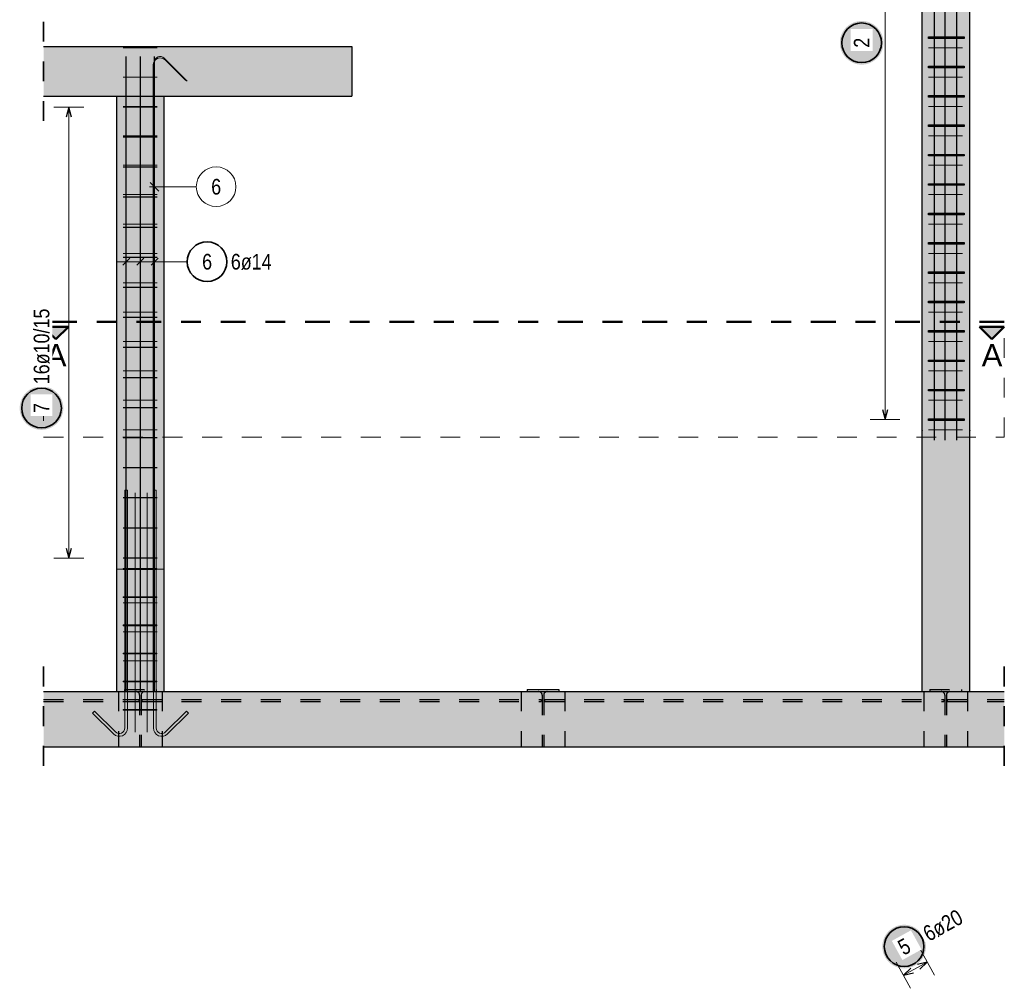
# Model space of a CAD drawing. Header units: millimetres. Extents: x -17.3 to 56.2, y -13.9 to 21.4.
# Tile 4 of 56: x -7.5 to -2.5, y 13.1 to 18. Entities that reach past the tile are written whole.
import ezdxf

# ---------------------------------------------------------------- set-up
doc = ezdxf.new("R2010")
doc.units = ezdxf.units.MM
doc.linetypes.add('DASHDOT', pattern=[1, 0.5, -0.25, 0, -0.25])
doc.linetypes.add('HIDDEN', pattern=[0.375, 0.25, -0.125])
for name, color, linetype, lineweight in [('Bewehrung', 7, 'Continuous', 20), ('einlesen aus Plan EG', 7, 'Continuous', 20), ('Geschnittene Kanten', 7, 'Continuous', 20), ('nplo Bewehrung', 7, 'Continuous', 20), ('Schraffuren', 7, 'Continuous', 20)]:
    doc.layers.add(name, color=color, linetype=linetype, lineweight=lineweight)
doc.styles.add('Arial', font='arial.ttf')
doc.styles.add('Arial Narrow', font='ARIALN.TTF')

msp = doc.modelspace()

# ---------------------------------------------------------------- hatches: boundary and pattern name
at = {"layer": 'Bewehrung', "lineweight": 25, "true_color": 0xffffff}
for points in [[(-3.11815, 17.903375), (-3.118217, 17.907214), (-3.118418, 17.911048), (-3.118753, 17.914873), (-3.11922, 17.918684), (-3.119821, 17.922476), (-3.120554, 17.926245), (-3.121417, 17.929986), (-3.122411, 17.933695), (-3.123534, 17.937367), (-3.124784, 17.940997), (-3.12616, 17.944582), (-3.12766, 17.948116), (-3.129283, 17.951596), (-3.131026, 17.955017), (-3.132887, 17.958375), (-3.134865, 17.961666), (-3.136956, 17.964886), (-3.139158, 17.968031), (-3.141469, 17.971098), (-3.143885, 17.974082), (-3.146404, 17.976979), (-3.149023, 17.979787), (-3.151738, 17.982502), (-3.154546, 17.985121), (-3.157443, 17.98764), (-3.160427, 17.990056), (-3.163494, 17.992367), (-3.166639, 17.994569), (-3.169859, 17.99666), (-3.17315, 17.998638), (-3.176508, 18.000499), (-3.179929, 18.002242), (-3.183409, 18.003865), (-3.186943, 18.005365), (-3.190528, 18.006741), (-3.194158, 18.007991), (-3.19783, 18.009114), (-3.201539, 18.010107), (-3.20528, 18.010971), (-3.209049, 18.011704), (-3.212841, 18.012304), (-3.216652, 18.012772), (-3.220477, 18.013107), (-3.224311, 18.013308), (-3.22815, 18.013375), (-3.231989, 18.013308), (-3.235823, 18.013107), (-3.239648, 18.012772), (-3.243459, 18.012304), (-3.247251, 18.011704), (-3.25102, 18.010971), (-3.254761, 18.010107), (-3.25847, 18.009114), (-3.262142, 18.007991), (-3.265772, 18.006741), (-3.269357, 18.005365), (-3.272891, 18.003865), (-3.276371, 18.002242), (-3.279792, 18.000499), (-3.28315, 17.998638), (-3.286441, 17.99666), (-3.289661, 17.994569), (-3.292806, 17.992367), (-3.295873, 17.990056), (-3.298857, 17.98764), (-3.301754, 17.985121), (-3.304562, 17.982502), (-3.307277, 17.979787), (-3.309896, 17.976979), (-3.312415, 17.974082), (-3.314831, 17.971098), (-3.317142, 17.968031), (-3.319344, 17.964886), (-3.321435, 17.961666), (-3.323413, 17.958375), (-3.325274, 17.955017), (-3.327017, 17.951596), (-3.32864, 17.948116), (-3.33014, 17.944582), (-3.331516, 17.940997), (-3.332766, 17.937367), (-3.333889, 17.933695), (-3.334882, 17.929986), (-3.335746, 17.926245), (-3.336479, 17.922476), (-3.337079, 17.918684), (-3.337547, 17.914873), (-3.337882, 17.911048), (-3.338083, 17.907214), (-3.33815, 17.903375), (-3.338083, 17.899536), (-3.337882, 17.895702), (-3.337547, 17.891877), (-3.337079, 17.888066), (-3.336479, 17.884274), (-3.335746, 17.880505), (-3.334882, 17.876763), (-3.333889, 17.873055), (-3.332766, 17.869383), (-3.331516, 17.865753), (-3.33014, 17.862168), (-3.32864, 17.858634), (-3.327017, 17.855154), (-3.325274, 17.851733), (-3.323413, 17.848375), (-3.321435, 17.845084), (-3.319344, 17.841864), (-3.317142, 17.838719), (-3.314831, 17.835652), (-3.312415, 17.832668), (-3.309896, 17.829771), (-3.307277, 17.826962), (-3.304562, 17.824248), (-3.301754, 17.821629), (-3.298857, 17.81911), (-3.295873, 17.816694), (-3.292806, 17.814383), (-3.289661, 17.812181), (-3.286441, 17.81009), (-3.28315, 17.808112), (-3.279792, 17.806251), (-3.276371, 17.804508), (-3.272891, 17.802885), (-3.269357, 17.801385), (-3.265772, 17.800009), (-3.262142, 17.798759), (-3.25847, 17.797636), (-3.254761, 17.796642), (-3.25102, 17.795779), (-3.247251, 17.795046), (-3.243459, 17.794445), (-3.239648, 17.793977), (-3.235823, 17.793643), (-3.231989, 17.793442), (-3.22815, 17.793375), (-3.224311, 17.793442), (-3.220477, 17.793643), (-3.216652, 17.793977), (-3.212841, 17.794445), (-3.209049, 17.795046), (-3.20528, 17.795779), (-3.201539, 17.796642), (-3.19783, 17.797636), (-3.194158, 17.798759), (-3.190528, 17.800009), (-3.186943, 17.801385), (-3.183409, 17.802885), (-3.179929, 17.804508), (-3.176508, 17.806251), (-3.17315, 17.808112), (-3.169859, 17.81009), (-3.166639, 17.812181), (-3.163494, 17.814383), (-3.160427, 17.816694), (-3.157443, 17.81911), (-3.154546, 17.821629), (-3.151738, 17.824248), (-3.149023, 17.826962), (-3.146404, 17.829771), (-3.143885, 17.832668), (-3.141469, 17.835652), (-3.139158, 17.838719), (-3.136956, 17.841864), (-3.134865, 17.845084), (-3.132887, 17.848375), (-3.131026, 17.851733), (-3.129283, 17.855154), (-3.12766, 17.858634), (-3.12616, 17.862168), (-3.124784, 17.865753), (-3.123534, 17.869383), (-3.122411, 17.873055), (-3.121417, 17.876763), (-3.120554, 17.880505), (-3.119821, 17.884274), (-3.11922, 17.888066), (-3.118753, 17.891877), (-3.118418, 17.895702)], [(-2.904017, 13.34774), (-2.904084, 13.351579), (-2.904285, 13.355413), (-2.90462, 13.359238), (-2.905088, 13.363049), (-2.905688, 13.366841), (-2.906421, 13.37061), (-2.907285, 13.374351), (-2.908278, 13.37806), (-2.909401, 13.381732), (-2.910651, 13.385362), (-2.912027, 13.388946), (-2.913527, 13.392481), (-2.91515, 13.39596), (-2.916893, 13.399382), (-2.918754, 13.40274), (-2.920732, 13.406031), (-2.922823, 13.409251), (-2.925025, 13.412396), (-2.927336, 13.415462), (-2.929752, 13.418446), (-2.932271, 13.421344), (-2.93489, 13.424152), (-2.937605, 13.426867), (-2.940413, 13.429486), (-2.94331, 13.432005), (-2.946294, 13.434421), (-2.949361, 13.436732), (-2.952506, 13.438934), (-2.955726, 13.441025), (-2.959017, 13.443002), (-2.962375, 13.444864), (-2.965796, 13.446607), (-2.969276, 13.44823), (-2.97281, 13.44973), (-2.976395, 13.451106), (-2.980025, 13.452356), (-2.983697, 13.453478), (-2.987406, 13.454472), (-2.991147, 13.455336), (-2.994916, 13.456068), (-2.998708, 13.456669), (-3.002519, 13.457137), (-3.006344, 13.457472), (-3.010178, 13.457673), (-3.014017, 13.45774), (-3.017856, 13.457673), (-3.02169, 13.457472), (-3.025515, 13.457137), (-3.029326, 13.456669), (-3.033118, 13.456068), (-3.036887, 13.455336), (-3.040629, 13.454472), (-3.044337, 13.453478), (-3.048009, 13.452356), (-3.051639, 13.451106), (-3.055224, 13.44973), (-3.058758, 13.44823), (-3.062238, 13.446607), (-3.065659, 13.444864), (-3.069017, 13.443002), (-3.072308, 13.441025), (-3.075528, 13.438934), (-3.078674, 13.436732), (-3.08174, 13.434421), (-3.084724, 13.432005), (-3.087621, 13.429486), (-3.09043, 13.426867), (-3.093145, 13.424152), (-3.095763, 13.421344), (-3.098282, 13.418446), (-3.100698, 13.415462), (-3.103009, 13.412396), (-3.105211, 13.409251), (-3.107302, 13.406031), (-3.10928, 13.40274), (-3.111141, 13.399382), (-3.112884, 13.39596), (-3.114507, 13.392481), (-3.116007, 13.388946), (-3.117383, 13.385362), (-3.118633, 13.381732), (-3.119756, 13.37806), (-3.12075, 13.374351), (-3.121613, 13.37061), (-3.122346, 13.366841), (-3.122947, 13.363049), (-3.123415, 13.359238), (-3.123749, 13.355413), (-3.12395, 13.351579), (-3.124017, 13.34774), (-3.12395, 13.343901), (-3.123749, 13.340066), (-3.123415, 13.336242), (-3.122947, 13.332431), (-3.122346, 13.328638), (-3.121613, 13.324869), (-3.12075, 13.321128), (-3.119756, 13.31742), (-3.118633, 13.313748), (-3.117383, 13.310117), (-3.116007, 13.306533), (-3.114507, 13.302999), (-3.112884, 13.299519), (-3.111141, 13.296098), (-3.10928, 13.29274), (-3.107302, 13.289449), (-3.105211, 13.286228), (-3.103009, 13.283083), (-3.100698, 13.280017), (-3.098282, 13.277033), (-3.095763, 13.274135), (-3.093145, 13.271327), (-3.09043, 13.268612), (-3.087621, 13.265994), (-3.084724, 13.263475), (-3.08174, 13.261058), (-3.078674, 13.258748), (-3.075528, 13.256546), (-3.072308, 13.254454), (-3.069017, 13.252477), (-3.065659, 13.250615), (-3.062238, 13.248872), (-3.058758, 13.24725), (-3.055224, 13.245749), (-3.051639, 13.244373), (-3.048009, 13.243123), (-3.044337, 13.242001), (-3.040629, 13.241007), (-3.036887, 13.240143), (-3.033118, 13.239411), (-3.029326, 13.23881), (-3.025515, 13.238342), (-3.02169, 13.238008), (-3.017856, 13.237807), (-3.014017, 13.23774), (-3.010178, 13.237807), (-3.006344, 13.238008), (-3.002519, 13.238342), (-2.998708, 13.23881), (-2.994916, 13.239411), (-2.991147, 13.240143), (-2.987406, 13.241007), (-2.983697, 13.242001), (-2.980025, 13.243123), (-2.976395, 13.244373), (-2.97281, 13.245749), (-2.969276, 13.24725), (-2.965796, 13.248872), (-2.962375, 13.250615), (-2.959017, 13.252477), (-2.955726, 13.254454), (-2.952506, 13.256546), (-2.949361, 13.258748), (-2.946294, 13.261058), (-2.94331, 13.263475), (-2.940413, 13.265994), (-2.937605, 13.268612), (-2.93489, 13.271327), (-2.932271, 13.274135), (-2.929752, 13.277033), (-2.927336, 13.280017), (-2.925025, 13.283083), (-2.922823, 13.286228), (-2.920732, 13.289449), (-2.918754, 13.29274), (-2.916893, 13.296098), (-2.91515, 13.299519), (-2.913527, 13.302999), (-2.912027, 13.306533), (-2.910651, 13.310117), (-2.909401, 13.313748), (-2.908278, 13.31742), (-2.907285, 13.321128), (-2.906421, 13.324869), (-2.905688, 13.328638), (-2.905088, 13.332431), (-2.90462, 13.336242), (-2.904285, 13.340066)]]:
    msp.add_hatch(color=7, dxfattribs=at).paths.add_polyline_path(points)
at = {"layer": 'Bewehrung', "lineweight": 13, "true_color": 0x0000ff}
for points in [[(-7.289531, 16.409818), (-7.227031, 16.472318), (-7.352031, 16.472318)], [(-2.57158, 16.409818), (-2.50908, 16.472318), (-2.63408, 16.472318)]]:
    msp.add_hatch(color=5, dxfattribs=at).paths.add_polyline_path(points)
at = {"layer": 'einlesen aus Plan EG', "lineweight": 25, "true_color": 0xffffff}
msp.add_hatch(color=7, dxfattribs=at).paths.add_polyline_path([(-7.2525, 16.062351), (-7.252567, 16.06619), (-7.252768, 16.070024), (-7.253103, 16.073849), (-7.253571, 16.07766), (-7.254171, 16.081452), (-7.254904, 16.085221), (-7.255767, 16.088963), (-7.256761, 16.092671), (-7.257884, 16.096343), (-7.259134, 16.099973), (-7.26051, 16.103558), (-7.26201, 16.107092), (-7.263633, 16.110572), (-7.265376, 16.113993), (-7.267237, 16.117351), (-7.269215, 16.120642), (-7.271306, 16.123862), (-7.273508, 16.127008), (-7.275819, 16.130074), (-7.278235, 16.133058), (-7.280754, 16.135956), (-7.283373, 16.138764), (-7.286088, 16.141479), (-7.288896, 16.144097), (-7.291793, 16.146616), (-7.294777, 16.149032), (-7.297844, 16.151343), (-7.300989, 16.153545), (-7.304209, 16.155636), (-7.3075, 16.157614), (-7.310858, 16.159475), (-7.314279, 16.161218), (-7.317759, 16.162841), (-7.321293, 16.164341), (-7.324878, 16.165717), (-7.328508, 16.166967), (-7.33218, 16.16809), (-7.335889, 16.169084), (-7.33963, 16.169947), (-7.343399, 16.17068), (-7.347191, 16.171281), (-7.351002, 16.171749), (-7.354827, 16.172083), (-7.358661, 16.172284), (-7.3625, 16.172351), (-7.366339, 16.172284), (-7.370173, 16.172083), (-7.373998, 16.171749), (-7.377809, 16.171281), (-7.381601, 16.17068), (-7.38537, 16.169947), (-7.389111, 16.169084), (-7.39282, 16.16809), (-7.396492, 16.166967), (-7.400122, 16.165717), (-7.403707, 16.164341), (-7.407241, 16.162841), (-7.410721, 16.161218), (-7.414142, 16.159475), (-7.4175, 16.157614), (-7.420791, 16.155636), (-7.424011, 16.153545), (-7.427156, 16.151343), (-7.430223, 16.149032), (-7.433207, 16.146616), (-7.436104, 16.144097), (-7.438912, 16.141479), (-7.441627, 16.138764), (-7.444246, 16.135956), (-7.446765, 16.133058), (-7.449181, 16.130074), (-7.451492, 16.127008), (-7.453694, 16.123862), (-7.455785, 16.120642), (-7.457763, 16.117351), (-7.459624, 16.113993), (-7.461367, 16.110572), (-7.46299, 16.107092), (-7.46449, 16.103558), (-7.465866, 16.099973), (-7.467116, 16.096343), (-7.468239, 16.092671), (-7.469233, 16.088963), (-7.470096, 16.085221), (-7.470829, 16.081452), (-7.471429, 16.07766), (-7.471897, 16.073849), (-7.472232, 16.070024), (-7.472433, 16.06619), (-7.4725, 16.062351), (-7.472433, 16.058512), (-7.472232, 16.054678), (-7.471897, 16.050853), (-7.471429, 16.047042), (-7.470829, 16.04325), (-7.470096, 16.039481), (-7.469233, 16.03574), (-7.468239, 16.032031), (-7.467116, 16.028359), (-7.465866, 16.024729), (-7.46449, 16.021144), (-7.46299, 16.01761), (-7.461367, 16.01413), (-7.459624, 16.010709), (-7.457763, 16.007351), (-7.455785, 16.00406), (-7.453694, 16.00084), (-7.451492, 15.997695), (-7.449181, 15.994628), (-7.446765, 15.991645), (-7.444246, 15.988747), (-7.441627, 15.985939), (-7.438912, 15.983224), (-7.436104, 15.980605), (-7.433207, 15.978086), (-7.430223, 15.97567), (-7.427156, 15.973359), (-7.424011, 15.971157), (-7.420791, 15.969066), (-7.4175, 15.967088), (-7.414142, 15.965227), (-7.410721, 15.963484), (-7.407241, 15.961861), (-7.403707, 15.960361), (-7.400122, 15.958985), (-7.396492, 15.957735), (-7.39282, 15.956612), (-7.389111, 15.955619), (-7.38537, 15.954755), (-7.381601, 15.954022), (-7.377809, 15.953422), (-7.373998, 15.952954), (-7.370173, 15.952619), (-7.366339, 15.952418), (-7.3625, 15.952351), (-7.358661, 15.952418), (-7.354827, 15.952619), (-7.351002, 15.952954), (-7.347191, 15.953422), (-7.343399, 15.954022), (-7.33963, 15.954755), (-7.335889, 15.955619), (-7.33218, 15.956612), (-7.328508, 15.957735), (-7.324878, 15.958985), (-7.321293, 15.960361), (-7.317759, 15.961861), (-7.314279, 15.963484), (-7.310858, 15.965227), (-7.3075, 15.967088), (-7.304209, 15.969066), (-7.300989, 15.971157), (-7.297844, 15.973359), (-7.294777, 15.97567), (-7.291793, 15.978086), (-7.288896, 15.980605), (-7.286088, 15.983224), (-7.283373, 15.985939), (-7.280754, 15.988747), (-7.278235, 15.991645), (-7.275819, 15.994628), (-7.273508, 15.997695), (-7.271306, 16.00084), (-7.269215, 16.00406), (-7.267237, 16.007351), (-7.265376, 16.010709), (-7.263633, 16.01413), (-7.26201, 16.01761), (-7.26051, 16.021144), (-7.259134, 16.024729), (-7.257884, 16.028359), (-7.256761, 16.032031), (-7.255767, 16.03574), (-7.254904, 16.039481), (-7.254171, 16.04325), (-7.253571, 16.047042), (-7.253103, 16.050853), (-7.252768, 16.054678)])
at = {"layer": 'Schraffuren', "lineweight": 13, "true_color": 0xd7ffd7}
for points in [[(-2.925224, 14.634359), (-2.685224, 14.634359), (-2.685224, 20.88436), (-2.925224, 20.88436)], [(-7.352031, 17.634366), (-5.797877, 17.634366), (-5.797877, 17.884366), (-7.352031, 17.884366)], [(-6.98523, 14.634359), (-6.74523, 14.634359), (-6.74523, 17.63436), (-6.98523, 17.63436)], [(-7.352031, 14.354366), (-2.50908, 14.354366), (-2.50908, 14.634366), (-7.352031, 14.634366)]]:
    msp.add_hatch(color=254, dxfattribs=at).paths.add_polyline_path(points)

# ---------------------------------------------------------------- linework, layer by layer
at = {"color": 2, "linetype": 'HIDDEN', "lineweight": 35, "ltscale": 0.25}
for p, q in [((-7.352031, 18.009366), (-7.352031, 17.509366)), ((-7.352031, 14.759366), (-7.352031, 14.229366)), ((-2.50908, 14.759366), (-2.50908, 14.229366))]:
    msp.add_line(p, q, dxfattribs=at)
at = {"color": 3, "linetype": 'HIDDEN', "lineweight": 25, "ltscale": 0.25}
for p, q in [((-6.98523, 17.634366), (-6.982924, 17.634366)), ((-6.982924, 17.634366), (-6.976096, 17.634366)), ((-6.976096, 17.634366), (-6.965006, 17.634366)), ((-6.965006, 17.634366), (-6.950083, 17.634366)), ((-6.950083, 17.634366), (-6.931899, 17.634366)), ((-6.931899, 17.634366), (-6.911152, 17.634366)), ((-6.911152, 17.634366), (-6.888641, 17.634366)), ((-6.888641, 17.634366), (-6.86523, 17.634366)), ((-6.86523, 17.634366), (-6.841819, 17.634366)), ((-6.841819, 17.634366), (-6.819308, 17.634366)), ((-6.819308, 17.634366), (-6.798562, 17.634366)), ((-6.798562, 17.634366), (-6.780377, 17.634366)), ((-6.780377, 17.634366), (-6.765454, 17.634366)), ((-6.765454, 17.634366), (-6.754365, 17.634366)), ((-6.754365, 17.634366), (-6.747536, 17.634366)), ((-6.747536, 17.634366), (-6.74523, 17.634366)), ((-6.943994, 14.64436), (-6.943994, 14.63286)), ((-6.943994, 14.64436), (-6.783994, 14.64436)), ((-6.783994, 14.64436), (-6.783994, 14.63286)), ((-2.884854, 14.64436), (-2.884854, 14.63286)), ((-2.884854, 14.64436), (-2.724854, 14.64436)), ((-2.724854, 14.64436), (-2.724854, 14.63286)), ((-7.352031, 14.59366), (-6.872544, 14.59366)), ((-6.98523, 14.634366), (-6.982924, 14.634366)), ((-6.982924, 14.634366), (-6.976096, 14.634366)), ((-6.976096, 14.634366), (-6.965006, 14.634366)), ((-6.974358, 14.63436), (-6.974358, 14.354366)), ((-6.965006, 14.634366), (-6.950083, 14.634366)), ((-6.950083, 14.634366), (-6.931899, 14.634366)), ((-6.943994, 14.63286), (-6.885744, 14.63286)), ((-6.931899, 14.634366), (-6.911152, 14.634366)), ((-6.911152, 14.634366), (-6.888641, 14.634366)), ((-6.888641, 14.634366), (-6.86523, 14.634366)), ((-6.872544, 14.59366), (-6.872544, 14.58266)), ((-6.867744, 14.61486), (-6.867744, 14.354366)), ((-6.86523, 14.634366), (-6.841819, 14.634366)), ((-6.860244, 14.61486), (-6.860244, 14.354366)), ((-6.856304, 14.59366), (-6.856304, 14.58266)), ((-6.856304, 14.59366), (-4.843404, 14.59366)), ((-6.842244, 14.63286), (-6.783994, 14.63286)), ((-6.841819, 14.634366), (-6.819308, 14.634366)), ((-6.819308, 14.634366), (-6.798562, 14.634366)), ((-6.798562, 14.634366), (-6.780377, 14.634366)), ((-6.780377, 14.634366), (-6.765454, 14.634366)), ((-6.765454, 14.634366), (-6.754365, 14.634366)), ((-6.754365, 14.634366), (-6.747536, 14.634366)), ((-6.754358, 14.63436), (-6.754358, 14.354366)), ((-6.747536, 14.634366), (-6.74523, 14.634366)), ((-4.945218, 14.634359), (-4.945218, 14.354366)), ((-4.914854, 14.634366), (-4.914854, 14.63286)), ((-4.914854, 14.63286), (-4.856604, 14.63286)), ((-4.843404, 14.59366), (-4.843404, 14.58266)), ((-4.838604, 14.61486), (-4.838604, 14.354366)), ((-4.831104, 14.61486), (-4.831104, 14.354366)), ((-4.826304, 14.59366), (-4.826304, 14.58266)), ((-4.826304, 14.59366), (-2.813404, 14.59366)), ((-4.813104, 14.63286), (-4.754854, 14.63286)), ((-4.754854, 14.634366), (-4.754854, 14.63286)), ((-4.725218, 14.634359), (-4.725218, 14.354366)), ((-2.925224, 14.634366), (-2.922918, 14.634366)), ((-2.922918, 14.634366), (-2.916089, 14.634366)), ((-2.916089, 14.634366), (-2.905, 14.634366)), ((-2.915218, 14.634359), (-2.915218, 14.354366)), ((-2.905, 14.634366), (-2.890077, 14.634366)), ((-2.890077, 14.634366), (-2.871892, 14.634366)), ((-2.884854, 14.63286), (-2.826604, 14.63286)), ((-2.871892, 14.634366), (-2.851146, 14.634366)), ((-2.851146, 14.634366), (-2.828635, 14.634366)), ((-2.828635, 14.634366), (-2.805224, 14.634366)), ((-2.813404, 14.59366), (-2.813404, 14.58266)), ((-2.808604, 14.61486), (-2.808604, 14.354366)), ((-2.805224, 14.634366), (-2.781813, 14.634366)), ((-2.801104, 14.61486), (-2.801104, 14.354366)), ((-2.796304, 14.59366), (-2.796304, 14.58266)), ((-2.796304, 14.59366), (-2.50908, 14.59366)), ((-2.783104, 14.63286), (-2.724854, 14.63286)), ((-2.781813, 14.634366), (-2.759302, 14.634366)), ((-2.759302, 14.634366), (-2.738555, 14.634366)), ((-2.738555, 14.634366), (-2.720371, 14.634366)), ((-2.720371, 14.634366), (-2.705447, 14.634366)), ((-2.705447, 14.634366), (-2.694358, 14.634366)), ((-2.695218, 14.634359), (-2.695218, 14.354366)), ((-2.694358, 14.634366), (-2.68753, 14.634366)), ((-2.68753, 14.634366), (-2.685224, 14.634366)), ((-7.352031, 14.58266), (-6.872544, 14.58266)), ((-6.856304, 14.58266), (-4.843404, 14.58266)), ((-4.826304, 14.58266), (-2.813404, 14.58266)), ((-2.796304, 14.58266), (-2.50908, 14.58266))]:
    msp.add_line(p, q, dxfattribs=at)
at = {"color": 3, "linetype": 'Continuous', "lineweight": 25}
for p, q in [((-4.914854, 14.64436), (-4.914854, 14.634366)), ((-4.914854, 14.64436), (-4.754854, 14.64436)), ((-4.754854, 14.64436), (-4.754854, 14.634366))]:
    msp.add_line(p, q, dxfattribs=at)
at = {"color": 3, "linetype": 'HIDDEN', "lineweight": 25, "ltscale": 0.25}
for centre, start, end in [((-6.885744, 14.61486), 0, 90), ((-6.842244, 14.61486), 90, 180), ((-4.856604, 14.61486), 0, 90), ((-4.813104, 14.61486), 90, 180), ((-2.826604, 14.61486), 0, 90), ((-2.783104, 14.61486), 90, 180)]:
    msp.add_arc(centre, 0.018, start, end, dxfattribs=at)
at = {"layer": 'Bewehrung', "color": 5, "linetype": 'Continuous', "lineweight": 18}
for p, q in [((-3.110157, 16.004373), (-3.110157, 20.891082)), ((-6.935714, 16.725), (-6.935714, 16.875)), ((-6.863928, 16.725), (-6.863928, 16.875)), ((-6.792143, 16.725), (-6.792143, 16.875)), ((-6.742143, 16.8), (-6.985714, 16.8)), ((-6.628051, 16.8), (-6.742143, 16.8)), ((-3.185157, 16.004373), (-3.035157, 16.004373)), ((-2.861015, 13.203716), (-2.933444, 13.33507)), ((-3.053679, 13.268773), (-2.98125, 13.137418)), ((-3.017465, 13.203095), (-2.897229, 13.269393))]:
    msp.add_line(p, q, dxfattribs=at)
at = {"layer": 'Bewehrung', "color": 3, "linetype": 'Continuous', "lineweight": 25}
for p, q in [((-2.89203, 17.92544), (-2.89203, 17.93344)), ((-2.89203, 17.93344), (-2.71201, 17.93344)), ((-2.71201, 17.92544), (-2.89203, 17.92544)), ((-2.71201, 17.93344), (-2.71201, 17.92544)), ((-6.935714, 14.634366), (-6.935714, 17.834366)), ((-6.863928, 14.634366), (-6.863928, 17.834366)), ((-6.792143, 14.634366), (-6.792143, 17.834366)), ((-2.89203, 17.777358), (-2.89203, 17.785358)), ((-2.89203, 17.785358), (-2.71201, 17.785358)), ((-2.71201, 17.777358), (-2.89203, 17.777358)), ((-2.71201, 17.785358), (-2.71201, 17.777358)), ((-2.89203, 17.629276), (-2.89203, 17.637276)), ((-2.89203, 17.637276), (-2.71201, 17.637276)), ((-2.71201, 17.629276), (-2.89203, 17.629276)), ((-2.71201, 17.637276), (-2.71201, 17.629276)), ((-2.89203, 17.481194), (-2.89203, 17.489194)), ((-2.89203, 17.489194), (-2.71201, 17.489194)), ((-2.71201, 17.481194), (-2.89203, 17.481194)), ((-2.71201, 17.489194), (-2.71201, 17.481194)), ((-2.89203, 17.333112), (-2.89203, 17.341112)), ((-2.89203, 17.341112), (-2.71201, 17.341112)), ((-2.71201, 17.333112), (-2.89203, 17.333112)), ((-2.71201, 17.341112), (-2.71201, 17.333112)), ((-2.89203, 17.18503), (-2.89203, 17.19303)), ((-2.89203, 17.19303), (-2.71201, 17.19303)), ((-2.71201, 17.18503), (-2.89203, 17.18503)), ((-2.71201, 17.19303), (-2.71201, 17.18503)), ((-2.89203, 17.036948), (-2.89203, 17.044948)), ((-2.89203, 17.044948), (-2.71201, 17.044948)), ((-2.71201, 17.036948), (-2.89203, 17.036948)), ((-2.71201, 17.044948), (-2.71201, 17.036948)), ((-2.89203, 16.888866), (-2.89203, 16.896866)), ((-2.89203, 16.896866), (-2.71201, 16.896866)), ((-2.71201, 16.888866), (-2.89203, 16.888866)), ((-2.71201, 16.896866), (-2.71201, 16.888866)), ((-6.953392, 16.782322), (-6.918036, 16.817678)), ((-6.881606, 16.782322), (-6.846251, 16.817678)), ((-6.80982, 16.782322), (-6.774465, 16.817678)), ((-2.89203, 16.740783), (-2.89203, 16.748783)), ((-2.89203, 16.748783), (-2.71201, 16.748783)), ((-2.71201, 16.740783), (-2.89203, 16.740783)), ((-2.71201, 16.748783), (-2.71201, 16.740783)), ((-2.89203, 16.592701), (-2.89203, 16.600701)), ((-2.89203, 16.600701), (-2.71201, 16.600701)), ((-2.71201, 16.592701), (-2.89203, 16.592701)), ((-2.71201, 16.600701), (-2.71201, 16.592701)), ((-2.89203, 16.444619), (-2.89203, 16.452619)), ((-2.89203, 16.452619), (-2.71201, 16.452619)), ((-2.71201, 16.444619), (-2.89203, 16.444619)), ((-2.71201, 16.452619), (-2.71201, 16.444619)), ((-2.89203, 16.296537), (-2.89203, 16.304537)), ((-2.89203, 16.304537), (-2.71201, 16.304537)), ((-2.71201, 16.296537), (-2.89203, 16.296537)), ((-2.71201, 16.304537), (-2.71201, 16.296537)), ((-2.89203, 16.148455), (-2.89203, 16.156455)), ((-2.89203, 16.156455), (-2.71201, 16.156455)), ((-2.71201, 16.148455), (-2.89203, 16.148455)), ((-2.71201, 16.156455), (-2.71201, 16.148455)), ((-3.123554, 16.054373), (-3.110157, 16.004373)), ((-3.110157, 16.004373), (-3.096759, 16.054373)), ((-2.89203, 16.000373), (-2.89203, 16.008373)), ((-2.89203, 16.008373), (-2.71201, 16.008373)), ((-2.71201, 16.000373), (-2.89203, 16.000373)), ((-2.71201, 16.008373), (-2.71201, 16.000373)), ((-2.897229, 13.269393), (-2.947483, 13.256982)), ((-2.934545, 13.233518), (-2.897229, 13.269393)), ((-2.980149, 13.23897), (-3.017465, 13.203095)), ((-3.017465, 13.203095), (-2.967211, 13.215506))]:
    msp.add_line(p, q, dxfattribs=at)
at = {"layer": 'Bewehrung', "color": 9, "linetype": 'Continuous', "lineweight": 0}
for p, q in [((-2.891223, 17.878427), (-2.719185, 17.878427)), ((-6.628753, 17.710181), (-6.744737, 17.826165)), ((-6.799536, 17.792366), (-6.799536, 14.634366)), ((-6.792536, 17.806366), (-6.792536, 14.634366)), ((-6.635465, 17.712793), (-6.739787, 17.817115)), ((-2.891223, 17.730344), (-2.719185, 17.730344)), ((-2.891223, 17.582262), (-2.719185, 17.582262)), ((-2.891223, 17.43418), (-2.719185, 17.43418)), ((-2.891223, 17.286098), (-2.719185, 17.286098)), ((-6.582185, 17.178002), (-6.817536, 17.178002)), ((-6.814633, 17.200099), (-6.770439, 17.155905)), ((-2.891223, 17.138016), (-2.719185, 17.138016)), ((-2.891223, 16.989934), (-2.719185, 16.989934)), ((-2.891223, 16.841852), (-2.719185, 16.841852)), ((-2.891223, 16.69377), (-2.719185, 16.69377)), ((-2.891223, 16.545688), (-2.719185, 16.545688)), ((-2.891223, 16.397605), (-2.719185, 16.397605)), ((-2.891223, 16.249523), (-2.719185, 16.249523)), ((-2.891223, 16.101441), (-2.719185, 16.101441)), ((-2.891223, 15.953359), (-2.719185, 15.953359)), ((-6.951249, 15.080359), (-6.779211, 15.080359)), ((-6.951249, 14.934359), (-6.779211, 14.934359)), ((-6.951249, 14.788359), (-6.779211, 14.788359))]:
    msp.add_line(p, q, dxfattribs=at)
at = {"layer": 'Bewehrung', "color": 4, "linetype": 'DASHDOT', "lineweight": 50, "ltscale": 0.25}
msp.add_line((-2.50908, 16.497318), (-7.352031, 16.497318), dxfattribs=at)
at = {"layer": 'Bewehrung', "color": 9, "linetype": 'HIDDEN', "lineweight": 0, "ltscale": 0.25}
for p, q in [((-7.352031, 16.497318), (-7.352031, 15.914915)), ((-2.50908, 15.914915), (-2.50908, 16.497318)), ((-7.352031, 15.914915), (-2.50908, 15.914915))]:
    msp.add_line(p, q, dxfattribs=at)
at = {"layer": 'Bewehrung', "color": 4, "linetype": 'Continuous', "lineweight": 50}
for p, q in [((-7.227031, 16.472318), (-7.352031, 16.472318)), ((-7.352031, 16.472318), (-7.289531, 16.409818)), ((-7.289531, 16.409818), (-7.227031, 16.472318)), ((-2.50908, 16.472318), (-2.63408, 16.472318)), ((-2.63408, 16.472318), (-2.57158, 16.409818)), ((-2.57158, 16.409818), (-2.50908, 16.472318))]:
    msp.add_line(p, q, dxfattribs=at)
at = {"layer": 'Bewehrung', "color": 2, "linetype": 'Continuous', "lineweight": 35}
for centre in [(-3.22815, 17.903375), (-6.528051, 16.8), (-3.014017, 13.34774)]:
    msp.add_circle(centre, 0.1, dxfattribs=at)
at = {"layer": 'Bewehrung', "color": 9, "linetype": 'Continuous', "lineweight": 0}
for centre, radius in [((-6.482185, 17.178002), 0.1), ((-2.92203, 15.950373), 0.00111), ((-2.68203, 15.950373), 0.00111)]:
    msp.add_circle(centre, radius, dxfattribs=at)
for centre, radius in [((-6.764536, 17.792366), 0.035), ((-6.764536, 17.806366), 0.028)]:
    msp.add_arc(centre, radius, 45, 180, dxfattribs=at)
at = {"layer": 'einlesen aus Plan EG', "color": 3, "linetype": 'Continuous', "lineweight": 25}
for p, q in [((-2.861387, 15.899646), (-2.861387, 20.999646)), ((-2.806547, 15.899646), (-2.806547, 20.999646)), ((-2.748517, 15.899646), (-2.748517, 20.999646)), ((-7.225, 17.579365), (-7.238397, 17.529365)), ((-7.211603, 17.529365), (-7.225, 17.579365)), ((-6.78021, 17.579365), (-6.95023, 17.579365)), ((-6.78021, 17.4278), (-6.95023, 17.4278)), ((-6.78021, 17.276235), (-6.95023, 17.276235)), ((-6.78021, 17.12467), (-6.95023, 17.12467)), ((-6.78021, 16.973105), (-6.95023, 16.973105)), ((-6.78021, 16.82154), (-6.95023, 16.82154)), ((-6.78021, 16.669975), (-6.95023, 16.669975)), ((-6.78021, 16.51841), (-6.95023, 16.51841)), ((-6.78021, 16.366845), (-6.95023, 16.366845)), ((-6.78021, 16.21528), (-6.95023, 16.21528)), ((-6.78021, 16.063715), (-6.95023, 16.063715)), ((-6.78021, 15.91215), (-6.95023, 15.91215)), ((-6.78021, 15.760585), (-6.95023, 15.760585)), ((-6.78021, 15.60902), (-6.95023, 15.60902)), ((-6.78021, 15.457455), (-6.95023, 15.457455)), ((-7.238397, 15.35589), (-7.225, 15.30589)), ((-7.225, 15.30589), (-7.211603, 15.35589)), ((-6.78021, 15.30589), (-6.95023, 15.30589))]:
    msp.add_line(p, q, dxfattribs=at)
at = {"layer": 'einlesen aus Plan EG', "color": 5, "linetype": 'Continuous', "lineweight": 18}
for p, q in [((-7.15, 17.579365), (-7.3, 17.579365)), ((-7.225, 15.30589), (-7.225, 17.579365)), ((-7.3, 15.30589), (-7.15, 15.30589))]:
    msp.add_line(p, q, dxfattribs=at)
at = {"layer": 'einlesen aus Plan EG', "color": 10, "linetype": 'Continuous'}
for p, q in [((-6.94235, 15.648196), (-6.94235, 14.449593)), ((-6.92835, 15.648196), (-6.94235, 15.648196)), ((-6.92835, 15.648196), (-6.92835, 14.449593)), ((-6.79846, 15.648196), (-6.79846, 14.449593)), ((-6.78446, 15.648196), (-6.79846, 15.648196)), ((-6.78446, 15.648196), (-6.78446, 14.449593)), ((-6.89023, 14.428766), (-6.89023, 15.634366)), ((-6.83023, 14.428766), (-6.83023, 15.634366)), ((-6.95099, 15.249022), (-6.95099, 15.252772)), ((-6.95099, 15.252772), (-6.78097, 15.252772)), ((-6.78097, 15.249022), (-6.95099, 15.249022)), ((-6.78097, 15.252772), (-6.78097, 15.249022)), ((-6.95099, 15.107171), (-6.95099, 15.110921)), ((-6.95099, 15.110921), (-6.78097, 15.110921)), ((-6.78097, 15.107171), (-6.95099, 15.107171)), ((-6.78097, 15.110921), (-6.78097, 15.107171)), ((-6.95099, 14.96532), (-6.95099, 14.96907)), ((-6.95099, 14.96907), (-6.78097, 14.96907)), ((-6.78097, 14.96532), (-6.95099, 14.96532)), ((-6.78097, 14.96907), (-6.78097, 14.96532)), ((-6.95099, 14.823469), (-6.95099, 14.827219)), ((-6.95099, 14.827219), (-6.78097, 14.827219)), ((-6.78097, 14.823469), (-6.95099, 14.823469)), ((-6.78097, 14.827219), (-6.78097, 14.823469)), ((-6.95099, 14.681618), (-6.95099, 14.685368)), ((-6.95099, 14.685368), (-6.78097, 14.685368)), ((-6.78097, 14.681618), (-6.95099, 14.681618)), ((-6.78097, 14.685368), (-6.78097, 14.681618)), ((-6.950083, 14.634366), (-6.965006, 14.634366)), ((-6.931899, 14.634366), (-6.950083, 14.634366)), ((-6.911152, 14.634366), (-6.931899, 14.634366)), ((-6.888641, 14.634366), (-6.911152, 14.634366)), ((-6.86523, 14.634366), (-6.888641, 14.634366)), ((-6.841819, 14.634366), (-6.86523, 14.634366)), ((-6.819308, 14.634366), (-6.841819, 14.634366)), ((-6.798562, 14.634366), (-6.819308, 14.634366)), ((-6.780377, 14.634366), (-6.798562, 14.634366)), ((-6.765454, 14.634366), (-6.780377, 14.634366)), ((-6.95099, 14.539767), (-6.95099, 14.543517)), ((-6.95099, 14.543517), (-6.78097, 14.543517)), ((-6.78097, 14.543517), (-6.78097, 14.539767)), ((-7.105126, 14.524973), (-7.095227, 14.534872)), ((-7.000048, 14.419895), (-7.105126, 14.524973)), ((-6.990149, 14.429794), (-7.095227, 14.534872)), ((-6.78097, 14.539767), (-6.95099, 14.539767)), ((-6.736661, 14.429794), (-6.631583, 14.534872)), ((-6.726762, 14.419895), (-6.621684, 14.524973)), ((-6.631583, 14.534872), (-6.621684, 14.524973))]:
    msp.add_line(p, q, dxfattribs=at)
at = {"layer": 'einlesen aus Plan EG', "color": 9, "linetype": 'Continuous', "lineweight": 0}
msp.add_line((-6.98523, 15.25089), (-6.74523, 15.25089), dxfattribs=at)
at = {"layer": 'einlesen aus Plan EG', "color": 2, "linetype": 'Continuous', "lineweight": 35}
msp.add_circle((-7.3625, 16.062351), 0.1, dxfattribs=at)
at = {"layer": 'einlesen aus Plan EG', "color": 10, "linetype": 'Continuous'}
for centre, radius, start, end in [((-6.97035, 14.449593), 0.042, 225, 0), ((-6.97035, 14.449593), 0.028, 225, 0), ((-6.75646, 14.449593), 0.042, 180, 315), ((-6.75646, 14.449593), 0.028, 180, 315)]:
    msp.add_arc(centre, radius, start, end, dxfattribs=at)
at = {"layer": 'Geschnittene Kanten', "color": 3, "linetype": 'Continuous', "lineweight": 25}
for p, q in [((-2.925224, 20.88436), (-2.925224, 14.634359)), ((-2.685224, 20.88436), (-2.685224, 14.634359)), ((-7.352031, 17.884366), (-5.797877, 17.884366)), ((-5.797877, 17.884366), (-5.797877, 17.634366)), ((-7.352031, 17.634366), (-6.98523, 17.634366)), ((-6.98523, 17.63436), (-6.98523, 14.634359)), ((-6.74523, 17.634366), (-5.797877, 17.634366)), ((-6.74523, 17.63436), (-6.74523, 14.634359)), ((-7.352031, 14.634366), (-6.98523, 14.634366)), ((-6.74523, 14.634366), (-2.925224, 14.634366)), ((-2.685224, 14.634366), (-2.50908, 14.634366)), ((-7.352031, 14.354366), (-2.50908, 14.354366))]:
    msp.add_line(p, q, dxfattribs=at)
at = {"layer": 'nplo Bewehrung', "color": 9, "linetype": 'Continuous', "lineweight": 0}
for p, q in [((-6.951229, 17.878427), (-6.779191, 17.878427)), ((-6.951229, 17.730344), (-6.779191, 17.730344)), ((-6.951229, 17.582262), (-6.779191, 17.582262)), ((-6.951229, 17.43418), (-6.779191, 17.43418)), ((-6.951229, 17.286098), (-6.779191, 17.286098)), ((-6.951229, 17.138016), (-6.779191, 17.138016)), ((-6.951229, 16.989934), (-6.779191, 16.989934)), ((-6.951229, 16.841852), (-6.779191, 16.841852)), ((-6.951229, 16.69377), (-6.779191, 16.69377)), ((-6.951229, 16.545688), (-6.779191, 16.545688)), ((-6.951229, 16.397605), (-6.779191, 16.397605)), ((-6.951229, 16.249523), (-6.779191, 16.249523)), ((-6.951229, 16.101441), (-6.779191, 16.101441)), ((-6.951229, 15.953359), (-6.779191, 15.953359))]:
    msp.add_line(p, q, dxfattribs=at)

# ---------------------------------------------------------------- texts
at = {"layer": 'Bewehrung', "color": 4, "lineweight": 50, "style": 'Arial'}
for p in [(-7.341281, 16.272318), (-2.62333, 16.272318)]:
    msp.add_text('A', height=0.1125, dxfattribs=at).set_placement(p)
at = {"layer": 'Bewehrung', "color": 9, "lineweight": 0, "insert": (-6.506991, 17.217377), "char_height": 0.07875, "attachment_point": 1, "line_spacing_factor": 0.9, "style": 'Arial Narrow'}
msp.add_mtext('6', dxfattribs=at)
at = {"layer": 'Bewehrung', "color": 2, "lineweight": 35, "char_height": 0.07875, "attachment_point": 1, "line_spacing_factor": 0.9, "style": 'Arial Narrow'}
for s, insert in [('6', (-6.552857, 16.839375)), ('6ø14', (-6.408051, 16.839375))]:
    msp.add_mtext(s, dxfattribs=dict(at, insert=insert))

# ---------------------------------------------------------------- next in the draw order: texts
at = {"layer": 'Bewehrung', "color": 2, "lineweight": 35, "char_height": 0.07875, "attachment_point": 1, "line_spacing_factor": 0.9, "style": 'Arial Narrow', "bg_fill": 3, "box_fill_scale": 1.2, "bg_fill_color": 256, "bg_fill_true_color": 13158600, "bg_fill_transparency": 0}
for s, insert, rotation in [('2', (-3.267525, 17.878569), 90), ('6ø20', (-2.927946, 13.440164), 28.872424), ('5', (-3.054753, 13.370242), 28.872424)]:
    msp.add_mtext(s, dxfattribs=dict(at, insert=insert, rotation=rotation))
at = {"layer": 'einlesen aus Plan EG', "color": 2, "lineweight": 35, "char_height": 0.07875, "attachment_point": 1, "rotation": 90, "line_spacing_factor": 0.9, "style": 'Arial Narrow', "bg_fill": 3, "box_fill_scale": 1.2, "bg_fill_color": 256, "bg_fill_true_color": 13158600, "bg_fill_transparency": 0}
for s, insert in [('16ø10/15', (-7.401875, 16.182351)), ('7', (-7.401875, 16.037545))]:
    msp.add_mtext(s, dxfattribs=dict(at, insert=insert))

doc.saveas('drawing.dxf')
